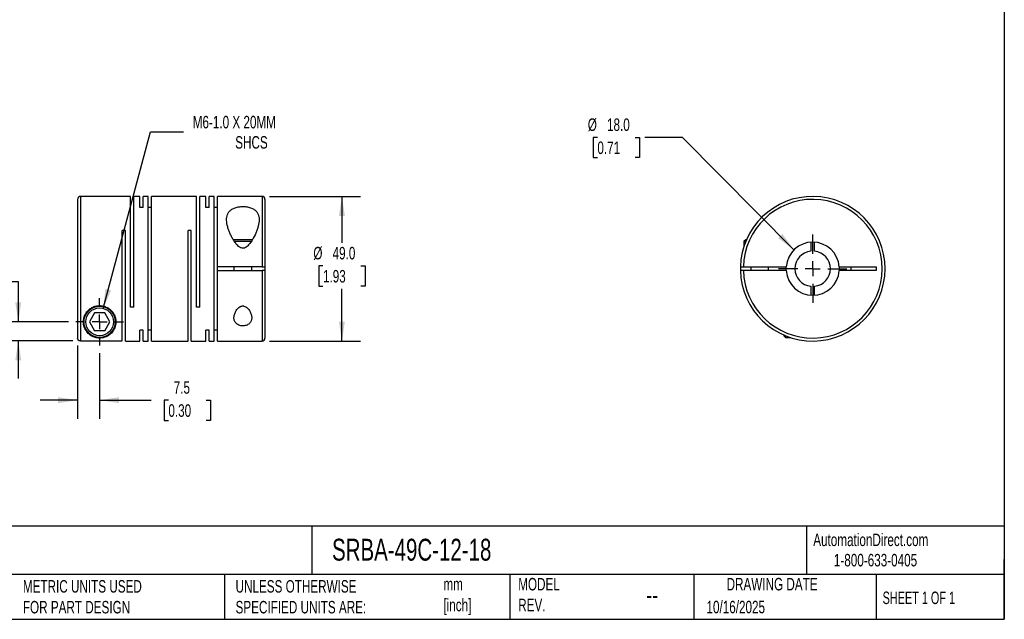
# Model space of a CAD drawing. Header units: millimetres. Extents: x 13 to 546, y 13 to 419.
# Tile 2 of 3: x 213 to 546, y 13 to 216. Entities that reach past the tile are written whole.
import ezdxf

# ---------------------------------------------------------------- set-up
doc = ezdxf.new("R2010")
doc.units = ezdxf.units.MM
doc.header["$LTSCALE"] = 2
doc.linetypes.add('SLD-Center', pattern=[19.05, 15.24, -1.27, 1.27, -1.27])
doc.linetypes.add('SLD-Solid', pattern=[0])
doc.layers.add('CENTER', color=40, linetype='SLD-Center')
doc.layers.add('DIMENSIONS', color=140, linetype='SLD-Solid', lineweight=25)
doc.layers.add('TEXT', color=140, linetype='SLD-Solid', lineweight=25)
doc.styles.add('SLDTEXTSTYLE0', font='TXT', dxfattribs={"width": 0.7})
doc.styles.add('SLDTEXTSTYLE1', font='TXT', dxfattribs={"width": 0.65})
doc.dimstyles.new('SLDDIMSTYLE0', dxfattribs={"dimtxt": 4.316016, "dimasz": 6.604, "dimexe": 0, "dimexo": 0.0625, "dimgap": 1.079004, "dimtad": 0, "dimtih": 1, "dimtoh": 1, "dimdec": 1, "dimrnd": 1e-09, "dimzin": 12, "dimdsep": 46, "dimtxsty": 'SLDTEXTSTYLE0', "dimsah": 1, "dimcen": 0, "dimadec": 0, "dimazin": 3, "dimtfac": 1, "dimtdec": 1, "dimtofl": 0, "dimtmove": 0, "dimatfit": 3, "dimfxl": 0, "dimfrac": 2, "dimtolj": 1, "dimtzin": 12, "dimarcsym": 0})
doc.dimstyles.new('SLDDIMSTYLE1', dxfattribs={"dimtxt": 4.316016, "dimasz": 6.604, "dimexe": 0, "dimexo": 0.0625, "dimgap": 1.079004, "dimtad": 0, "dimtih": 1, "dimtoh": 1, "dimdec": 1, "dimrnd": 1e-09, "dimzin": 12, "dimdsep": 46, "dimtxsty": 'SLDTEXTSTYLE0', "dimsah": 1, "dimcen": 0.09, "dimadec": 0, "dimazin": 3, "dimtfac": 1, "dimtdec": 1, "dimtmove": 0, "dimatfit": 0, "dimfxl": 0, "dimfrac": 2, "dimtolj": 1, "dimtzin": 12, "dimarcsym": 0})
doc.dimstyles.new('SLDDIMSTYLE2', dxfattribs={"dimtxt": 4.316016, "dimasz": 6.604, "dimexe": 0, "dimexo": 0.0625, "dimgap": 1.079004, "dimtad": 0, "dimtih": 1, "dimtoh": 1, "dimdec": 1, "dimrnd": 1e-09, "dimzin": 4, "dimdsep": 46, "dimtxsty": 'SLDTEXTSTYLE0', "dimsah": 1, "dimcen": 0.09, "dimadec": 0, "dimazin": 1, "dimtfac": 1, "dimtdec": 1, "dimtofl": 0, "dimtmove": 0, "dimatfit": 3, "dimfxl": 0, "dimfrac": 2, "dimtolj": 1, "dimtzin": 12, "dimarcsym": 0})
doc.dimstyles.new('SLDDIMSTYLE3', dxfattribs={"dimtxt": 4.316016, "dimasz": 6.604, "dimexe": 0, "dimexo": 0.0625, "dimgap": 1.079004, "dimtad": 0, "dimtih": 1, "dimtoh": 1, "dimdec": 1, "dimrnd": 1e-09, "dimzin": 4, "dimdsep": 46, "dimtxsty": 'SLDTEXTSTYLE0', "dimsah": 1, "dimcen": 0, "dimadec": 0, "dimazin": 1, "dimtfac": 1, "dimtdec": 1, "dimtofl": 0, "dimtmove": 0, "dimatfit": 3, "dimfxl": 0, "dimfrac": 2, "dimtolj": 1, "dimtzin": 12, "dimarcsym": 0})

# ---------------------------------------------------------------- blocks, each defined once
blk = doc.blocks.new('_D')
at = {"layer": 'DIMENSIONS'}
for p, q in [((240.92, 118.05), (256.94, 177.84)), ((256.94, 177.84), (268.06, 177.84))]:
    blk.add_line(p, q, dxfattribs=at)
blk.add_solid([(240.92, 118.05), (243.61, 124.17), (241.65, 124.69)], dxfattribs=at)
at = {"layer": 'DIMENSIONS', "attachment_point": 1, "style": 'SLDTEXTSTYLE0'}
for s, insert, char_height in [('M6-1.0 X 20MM', (271.23, 183.3), 4.2333), ('SHCS', (285.62, 176.44), 4.233)]:
    blk.add_mtext(s, dxfattribs=dict(at, insert=insert, char_height=char_height))
blk = doc.blocks.new('_D_1')
at = {"layer": 'DIMENSIONS'}
for p, q in [((232.21, 105.48), (232.21, 80.61)), ((239.71, 102.93), (239.71, 80.61)), ((232.21, 86.96), (219.51, 86.96)), ((239.71, 86.96), (257.14, 86.96)), ((262.99, 86.96), (261.54, 86.96)), ((261.54, 86.96), (261.54, 80.1)), ((275.82, 86.96), (277.27, 86.96)), ((277.27, 86.96), (277.27, 80.1)), ((261.54, 80.1), (262.99, 80.1)), ((277.27, 80.1), (275.82, 80.1))]:
    blk.add_line(p, q, dxfattribs=at)
for points in [[(232.21, 86.96), (225.6, 87.98), (225.6, 85.95)], [(239.71, 86.96), (246.31, 85.95), (246.31, 87.98)]]:
    blk.add_solid(points, dxfattribs=at)
at = {"layer": 'DIMENSIONS', "char_height": 4.233, "attachment_point": 1, "style": 'SLDTEXTSTYLE0'}
for s, insert in [('7.5', (264.79, 93.39)), ('0.30', (262.99, 85.56))]:
    blk.add_mtext(s, dxfattribs=dict(at, insert=insert))
blk = doc.blocks.new('_D_2')
at = {"layer": 'DIMENSIONS'}
for p, q in [((178.84, 127.15), (177.39, 127.15)), ((177.39, 127.15), (177.39, 120.29)), ((191.67, 127.15), (193.12, 127.15)), ((193.12, 127.15), (193.12, 120.29)), ((199.45, 127.15), (212.15, 127.15)), ((212.15, 127.15), (212.15, 113.51)), ((177.39, 120.29), (178.84, 120.29)), ((193.12, 120.29), (191.67, 120.29)), ((229.13, 113.51), (205.8, 113.51)), ((230.67, 107.02), (205.8, 107.02)), ((212.15, 107.02), (212.15, 94.32))]:
    blk.add_line(p, q, dxfattribs=at)
for points in [[(212.15, 113.51), (213.17, 120.11), (211.13, 120.11)], [(212.15, 107.02), (211.13, 100.41), (213.17, 100.41)]]:
    blk.add_solid(points, dxfattribs=at)
at = {"layer": 'DIMENSIONS', "char_height": 4.233, "attachment_point": 1, "style": 'SLDTEXTSTYLE0'}
for s, insert in [('6.5', (180.64, 133.58)), ('0.26', (178.84, 125.75))]:
    blk.add_mtext(s, dxfattribs=dict(at, insert=insert))
blk = doc.blocks.new('_D_3')
at = {"layer": 'DIMENSIONS'}
for p, q in [((297.25, 156.01), (328.11, 156.01)), ((321.76, 156.01), (321.76, 140.31)), ((315.34, 132.48), (313.89, 132.48)), ((313.89, 132.48), (313.89, 125.62)), ((328.17, 132.48), (329.62, 132.48)), ((329.62, 132.48), (329.62, 125.62)), ((313.89, 125.62), (315.34, 125.62)), ((321.76, 107.01), (321.76, 124.65)), ((329.62, 125.62), (328.17, 125.62)), ((297.25, 107.01), (328.11, 107.01))]:
    blk.add_line(p, q, dxfattribs=at)
for points in [[(321.76, 156.01), (320.74, 149.41), (322.77, 149.41)], [(321.76, 107.01), (322.77, 113.61), (320.74, 113.61)]]:
    blk.add_solid(points, dxfattribs=at)
at = {"layer": 'DIMENSIONS', "char_height": 4.233, "attachment_point": 1, "style": 'SLDTEXTSTYLE0'}
for s, insert in [('%%c', (312.09, 138.9)), ('49.0', (318.6, 138.9)), ('1.93', (315.34, 131.08))]:
    blk.add_mtext(s, dxfattribs=dict(at, insert=insert))
blk = doc.blocks.new('SW_CENTERMARKSYMBOL_0')
at = {"layer": 'CENTER', "color": 0}
for p, q in [((0, 5.08), (0, 8.04)), ((-5.08, 0), (-8.04, 0)), ((0, 0), (-2.54, 0)), ((0, 0), (0, 2.54)), ((0, 0), (0, -2.54)), ((0, 0), (2.54, 0)), ((5.08, 0), (8.04, 0)), ((0, -5.08), (0, -8.04))]:
    blk.add_line(p, q, dxfattribs=at)
blk = doc.blocks.new('_D_4')
at = {"layer": 'DIMENSIONS'}
for p, q in [((408.28, 176.01), (406.83, 176.01)), ((406.83, 176.01), (406.83, 169.15)), ((421.11, 176.01), (422.56, 176.01)), ((422.56, 176.01), (422.56, 169.15)), ((437.07, 176.01), (424.37, 176.01)), ((474.87, 137.9), (437.07, 176.01)), ((406.83, 169.15), (408.28, 169.15)), ((422.56, 169.15), (421.11, 169.15))]:
    blk.add_line(p, q, dxfattribs=at)
blk.add_solid([(474.87, 137.9), (470.94, 143.3), (469.5, 141.87)], dxfattribs=at)
at = {"layer": 'DIMENSIONS', "char_height": 4.233, "attachment_point": 1, "style": 'SLDTEXTSTYLE0'}
for s, insert in [('%%c', (405.03, 182.43)), ('18.0', (411.54, 182.43)), ('0.71', (408.28, 174.61))]:
    blk.add_mtext(s, dxfattribs=dict(at, insert=insert))
blk = doc.blocks.new('SW_CENTERMARKSYMBOL_1')
at = {"layer": 'CENTER', "color": 0}
for p, q in [((0, 5.08), (0, 11.54)), ((-5.08, 0), (-11.54, 0)), ((0, 0), (-2.54, 0)), ((0, 0), (0, 2.54)), ((0, 0), (0, -2.54)), ((0, 0), (2.54, 0)), ((5.08, 0), (11.54, 0)), ((0, -5.08), (0, -11.54))]:
    blk.add_line(p, q, dxfattribs=at)

msp = doc.modelspace()

# ---------------------------------------------------------------- linework, layer by layer
for p, q in [((232.21, 155.01), (232.21, 108.02)), ((250.16, 156.01), (233.21, 156.01)), ((233.21, 156.01), (233.21, 107.02)), ((250.16, 118.51), (250.16, 156.01)), ((253.31, 156.01), (251.26, 156.01)), ((251.26, 118.51), (251.26, 156.01)), ((253.31, 152.28), (253.31, 156.01)), ((256.16, 156.01), (254.41, 156.01)), ((254.41, 152.28), (254.41, 156.01)), ((256.16, 107.01), (256.16, 156.01)), ((272.51, 156.01), (257.26, 156.01)), ((257.26, 107.01), (257.26, 156.01)), ((272.51, 118.51), (272.51, 156.01)), ((275.66, 156.01), (273.61, 156.01)), ((273.61, 118.51), (273.61, 156.01)), ((275.66, 152.28), (275.66, 156.01)), ((278.51, 156.01), (276.76, 156.01)), ((276.76, 152.28), (276.76, 156.01)), ((278.51, 107.01), (278.51, 156.01)), ((294.71, 156.01), (279.61, 156.01)), ((279.61, 132.16), (279.61, 156.01)), ((294.71, 156.01), (294.71, 132.16)), ((295.71, 155.01), (295.71, 132.16)), ((254.41, 152.28), (253.31, 152.28)), ((257.26, 152.28), (256.16, 152.28)), ((276.76, 152.28), (275.66, 152.28)), ((279.61, 152.28), (278.51, 152.28)), ((248.41, 144.51), (247.31, 144.51)), ((247.31, 107.02), (247.31, 144.51)), ((248.41, 107.01), (248.41, 144.51)), ((270.76, 144.51), (269.66, 144.51)), ((269.66, 107.01), (269.66, 144.51)), ((270.76, 107.01), (270.76, 144.51)), ((291.43, 141.31), (284.99, 141.31)), ((291.06, 140.71), (285.35, 140.71)), ((458.51, 141.31), (457.91, 140.71)), ((457.91, 140.71), (457.91, 139.08)), ((458.5, 140.71), (457.91, 140.71)), ((458.75, 141.31), (458.51, 141.31)), ((480.56, 140.49), (480.56, 137.47)), ((481.86, 137.47), (481.86, 140.49)), ((294.71, 132.16), (279.61, 132.16)), ((279.61, 130.86), (279.61, 132.16)), ((279.61, 107.01), (279.61, 130.86)), ((279.61, 130.86), (294.71, 130.86)), ((285.21, 132.16), (285.21, 130.86)), ((291.21, 130.86), (291.21, 132.16)), ((294.71, 130.86), (294.71, 107.01)), ((295.71, 132.16), (295.71, 130.86)), ((295.71, 130.86), (295.71, 108.01)), ((457.72, 132.16), (472.23, 132.16)), ((472.23, 130.86), (457.72, 130.86)), ((460.21, 132.16), (460.21, 130.86)), ((466.21, 130.86), (466.21, 132.16)), ((472.21, 131.51), (472.23, 132.16)), ((472.23, 130.86), (472.21, 131.51)), ((490.18, 132.16), (502.71, 132.16)), ((502.71, 130.86), (490.18, 130.86)), ((494.21, 130.86), (494.21, 132.16)), ((502.71, 132.16), (502.71, 130.86)), ((480.56, 125.55), (480.56, 122.53)), ((481.86, 122.53), (481.86, 125.55)), ((251.26, 118.51), (250.16, 118.51)), ((273.61, 118.51), (272.51, 118.51)), ((237.97, 116.51), (236.24, 113.51)), ((236.24, 113.51), (237.97, 110.51)), ((241.44, 116.51), (237.97, 116.51)), ((243.17, 113.51), (241.44, 116.51)), ((241.44, 110.51), (243.17, 113.51)), ((241.44, 110.51), (237.97, 110.51)), ((254.41, 110.74), (253.31, 110.74)), ((253.31, 107.01), (253.31, 110.74)), ((254.41, 107.01), (254.41, 110.74)), ((257.26, 110.74), (256.16, 110.74)), ((276.76, 110.74), (275.66, 110.74)), ((275.66, 107.01), (275.66, 110.74)), ((276.76, 107.01), (276.76, 110.74)), ((279.61, 110.74), (278.51, 110.74)), ((233.21, 107.02), (247.31, 107.02)), ((248.41, 107.01), (253.31, 107.01)), ((254.41, 107.01), (256.16, 107.01)), ((257.26, 107.01), (269.66, 107.01)), ((270.76, 107.01), (275.66, 107.01)), ((276.76, 107.01), (278.51, 107.01)), ((279.61, 107.01), (294.71, 107.01)), ((471.41, 109.06), (471.41, 108.81)), ((471.41, 108.81), (472.01, 108.21)), ((472.01, 108.8), (472.01, 108.21)), ((472.01, 108.21), (473.63, 108.21))]:
    msp.add_line(p, q)
at = {"flags": 128}
msp.add_lwpolyline([(490.18, 132.16), (490.21, 131.51), (490.18, 130.86)], dxfattribs=at)
for radius in [5.3, 4.7]:
    msp.add_circle((239.71, 113.51), radius)
for centre, radius, start, end in [((233.21, 155.01), 1, 90, 180), ((294.71, 155.01), 1, 0, 90), ((481.21, 131.51), 24.5, 181.5203, 178.4797), ((481.21, 131.51), 23.5, 181.585, 178.415), ((481.21, 131.51), 9, 4.1416, 175.8584), ((481.21, 131.51), 6, 96.2192, 263.7808), ((481.21, 131.51), 6, 276.2192, 83.7808), ((481.21, 131.51), 24.5, 178.4797, 181.5203), ((481.21, 131.51), 9, 184.1416, 355.8584), ((294.71, 108.01), 1, 270, 0)]:
    msp.add_arc(centre, radius, start, end)
for points, knots in [([(293.71, 148.13), (293.71, 148.49), (293.68, 148.83), (293.55, 149.5), (293.44, 149.82), (293.16, 150.42), (292.98, 150.7), (292.51, 151.22), (292.23, 151.46), (291.74, 151.77), (291.57, 151.86), (291.2, 152.04), (291, 152.11), (290.59, 152.25), (290.38, 152.31), (289.93, 152.42), (289.7, 152.46), (289, 152.56), (288.51, 152.59), (287.79, 152.58), (287.55, 152.56), (287.07, 152.51), (286.83, 152.48), (286.38, 152.4), (286.16, 152.35), (285.73, 152.22), (285.52, 152.16), (284.93, 151.92), (284.59, 151.73), (284.13, 151.4), (283.99, 151.29), (283.73, 151.04), (283.62, 150.91), (283.41, 150.64), (283.32, 150.5), (283.15, 150.21), (283.08, 150.06), (282.89, 149.6), (282.81, 149.27), (282.71, 148.6), (282.7, 148.25), (282.74, 147.17), (282.87, 146.42), (283.19, 145.27), (283.32, 144.88), (283.6, 144.1), (283.76, 143.71), (284.11, 142.93), (284.3, 142.53), (284.72, 141.75), (284.94, 141.36), (285.43, 140.59), (285.7, 140.22), (286.14, 139.68), (286.29, 139.5), (286.63, 139.17), (286.81, 139.01), (287.1, 138.8), (287.2, 138.74), (287.42, 138.63), (287.53, 138.58), (287.87, 138.46), (288.12, 138.42), (288.48, 138.46), (288.61, 138.48), (288.84, 138.56), (288.95, 138.6), (289.27, 138.77), (289.47, 138.91), (290.01, 139.37), (290.32, 139.72), (290.89, 140.46), (291.15, 140.85), (291.86, 142.01), (292.25, 142.79), (292.76, 143.97), (292.91, 144.36), (293.18, 145.14), (293.3, 145.53), (293.59, 146.67), (293.71, 147.41), (293.71, 148.13)], [0, 0, 0, 0, 0.03125, 0.03125, 0.0625, 0.0625, 0.09375, 0.09375, 0.125, 0.125, 0.140625, 0.140625, 0.15625, 0.15625, 0.171875, 0.171875, 0.1875, 0.1875, 0.21875, 0.21875, 0.234375, 0.234375, 0.25, 0.25, 0.265625, 0.265625, 0.28125, 0.28125, 0.3125, 0.3125, 0.328125, 0.328125, 0.34375, 0.34375, 0.359375, 0.359375, 0.375, 0.375, 0.40625, 0.40625, 0.4375, 0.4375, 0.5, 0.5, 0.53125, 0.53125, 0.5625, 0.5625, 0.59375, 0.59375, 0.625, 0.625, 0.65625, 0.65625, 0.671875, 0.671875, 0.6875, 0.6875, 0.695313, 0.695313, 0.703125, 0.703125, 0.71875, 0.71875, 0.726563, 0.726563, 0.734375, 0.734375, 0.75, 0.75, 0.78125, 0.78125, 0.8125, 0.8125, 0.875, 0.875, 0.90625, 0.90625, 0.9375, 0.9375, 1, 1, 1, 1]), ([(294.71, 132.16), (294.84, 132.16), (294.97, 132.16), (295.21, 132.16), (295.32, 132.16), (295.6, 132.16), (295.71, 132.16), (295.71, 132.16)], [0, 0, 0, 0, 0.25, 0.25, 0.5, 0.5, 1, 1, 1, 1]), ([(295.71, 130.86), (295.71, 130.86), (295.68, 130.86), (295.58, 130.86), (295.51, 130.86), (295.23, 130.86), (294.97, 130.86), (294.71, 130.86)], [0, 0, 0, 0, 0.25, 0.25, 0.5, 0.5, 1, 1, 1, 1]), ([(456.72, 132.16), (456.72, 132.16), (456.74, 132.16), (456.84, 132.16), (456.92, 132.16), (457.19, 132.16), (457.45, 132.16), (457.72, 132.16)], [0, 0, 0, 0, 0.25, 0.25, 0.5, 0.5, 1, 1, 1, 1]), ([(457.72, 130.86), (457.59, 130.86), (457.46, 130.86), (457.21, 130.86), (457.1, 130.86), (456.83, 130.86), (456.72, 130.86), (456.72, 130.86)], [0, 0, 0, 0, 0.25, 0.25, 0.5, 0.5, 1, 1, 1, 1]), ([(234.21, 113.51), (234.21, 113.18), (234.24, 112.87), (234.34, 112.26), (234.42, 111.97), (234.61, 111.42), (234.73, 111.16), (235, 110.65), (235.15, 110.42), (235.65, 109.75), (236.04, 109.37), (236.75, 108.86), (237, 108.71), (237.43, 108.5), (237.57, 108.44), (237.89, 108.32), (238.05, 108.26), (238.41, 108.16), (238.61, 108.12), (238.93, 108.06), (239.04, 108.05), (239.27, 108.03), (239.39, 108.02), (239.75, 108), (240, 108.01), (240.46, 108.06), (240.68, 108.09), (241.07, 108.18), (241.25, 108.23), (241.59, 108.34), (241.74, 108.4), (242.19, 108.59), (242.46, 108.74), (242.96, 109.06), (243.18, 109.24), (243.6, 109.61), (243.79, 109.81), (244.32, 110.46), (244.61, 110.95), (245.04, 112.04), (245.17, 112.63), (245.22, 113.61), (245.2, 113.94), (245.1, 114.62), (245.02, 114.97), (244.78, 115.68), (244.61, 116.03), (244.19, 116.72), (243.93, 117.06), (243.48, 117.52), (243.32, 117.67), (242.96, 117.95), (242.78, 118.08), (242.38, 118.32), (242.18, 118.43), (241.75, 118.62), (241.52, 118.71), (241.07, 118.84), (240.83, 118.9), (240.36, 118.98), (240.11, 119), (239.38, 119.02), (238.9, 118.97), (237.96, 118.75), (237.52, 118.58), (236.9, 118.25), (236.71, 118.12), (236.34, 117.86), (236.16, 117.72), (235.68, 117.28), (235.4, 116.95), (234.93, 116.28), (234.75, 115.93), (234.46, 115.22), (234.36, 114.87), (234.24, 114.18), (234.21, 113.84), (234.21, 113.51)], [0, 0, 0, 0, 0.03125, 0.03125, 0.0625, 0.0625, 0.09375, 0.09375, 0.125, 0.125, 0.1875, 0.1875, 0.21875, 0.21875, 0.234375, 0.234375, 0.25, 0.25, 0.265625, 0.265625, 0.273437, 0.273437, 0.28125, 0.28125, 0.296875, 0.296875, 0.3125, 0.3125, 0.328125, 0.328125, 0.34375, 0.34375, 0.375, 0.375, 0.40625, 0.40625, 0.4375, 0.4375, 0.5, 0.5, 0.5625, 0.5625, 0.59375, 0.59375, 0.625, 0.625, 0.65625, 0.65625, 0.6875, 0.6875, 0.703125, 0.703125, 0.71875, 0.71875, 0.734375, 0.734375, 0.75, 0.75, 0.765625, 0.765625, 0.78125, 0.78125, 0.8125, 0.8125, 0.84375, 0.84375, 0.859375, 0.859375, 0.875, 0.875, 0.90625, 0.90625, 0.9375, 0.9375, 0.96875, 0.96875, 1, 1, 1, 1]), ([(291.21, 114.89), (291.21, 115.07), (291.19, 115.26), (291.14, 115.63), (291.1, 115.82), (290.94, 116.38), (290.79, 116.76), (290.48, 117.31), (290.36, 117.49), (290.1, 117.84), (289.96, 118.01), (289.63, 118.32), (289.45, 118.47), (289.04, 118.71), (288.81, 118.81), (288.44, 118.88), (288.32, 118.89), (288.07, 118.89), (287.94, 118.88), (287.7, 118.82), (287.58, 118.79), (287.36, 118.69), (287.25, 118.64), (286.95, 118.45), (286.76, 118.31), (286.44, 117.99), (286.29, 117.82), (286.03, 117.47), (285.92, 117.28), (285.72, 116.92), (285.63, 116.73), (285.48, 116.36), (285.41, 116.17), (285.31, 115.8), (285.27, 115.61), (285.19, 115.05), (285.19, 114.69), (285.32, 113.98), (285.44, 113.65), (285.75, 113.19), (285.87, 113.04), (286.16, 112.78), (286.33, 112.66), (286.7, 112.45), (286.91, 112.36), (287.37, 112.22), (287.6, 112.18), (288.1, 112.13), (288.35, 112.13), (288.85, 112.18), (289.08, 112.23), (289.53, 112.37), (289.74, 112.46), (290.1, 112.67), (290.27, 112.79), (290.56, 113.06), (290.68, 113.21), (290.88, 113.51), (290.96, 113.67), (291.15, 114.17), (291.21, 114.52), (291.21, 114.89)], [0, 0, 0, 0, 0.03125, 0.03125, 0.0625, 0.0625, 0.125, 0.125, 0.15625, 0.15625, 0.1875, 0.1875, 0.21875, 0.21875, 0.25, 0.25, 0.265625, 0.265625, 0.28125, 0.28125, 0.296875, 0.296875, 0.3125, 0.3125, 0.34375, 0.34375, 0.375, 0.375, 0.40625, 0.40625, 0.4375, 0.4375, 0.46875, 0.46875, 0.5, 0.5, 0.5625, 0.5625, 0.625, 0.625, 0.65625, 0.65625, 0.6875, 0.6875, 0.71875, 0.71875, 0.75, 0.75, 0.78125, 0.78125, 0.8125, 0.8125, 0.84375, 0.84375, 0.875, 0.875, 0.90625, 0.90625, 0.9375, 0.9375, 1, 1, 1, 1]), ([(233.21, 107.02), (233.07, 107.02), (232.94, 107.04), (232.7, 107.15), (232.59, 107.22), (232.31, 107.5), (232.21, 107.75), (232.21, 108.02)], [0, 0, 0, 0, 0.25, 0.25, 0.5, 0.5, 1, 1, 1, 1])]:
    msp.add_open_spline(points, degree=3, knots=knots)
at = {"layer": 'TEXT'}
for p, q in [((546.1, 419.1), (546.1, 12.7)), ((546.1, 44.25), (12.7, 44.25)), ((311.52, 44.25), (311.52, 27.94)), ((479.15, 44.25), (479.15, 27.94)), ((546.1, 12.7), (546.1, 33.02)), ((546.1, 27.94), (12.7, 27.94)), ((282, 27.94), (282, 12.7)), ((378.6, 27.94), (378.6, 12.7)), ((440.93, 27.94), (440.93, 12.7)), ((502.7, 27.94), (502.7, 12.7)), ((12.7, 12.7), (546.1, 12.7))]:
    msp.add_line(p, q, dxfattribs=at)

# ---------------------------------------------------------------- block references
at = {"layer": 'CENTER'}
for name, p in [('SW_CENTERMARKSYMBOL_1', (481.21, 131.51)), ('SW_CENTERMARKSYMBOL_0', (239.71, 113.51))]:
    msp.add_blockref(name, p, dxfattribs=at)

# ---------------------------------------------------------------- texts
at = {"layer": 'TEXT'}
for s, insert, char_height, attachment_point, style in [('SRBA-49C-12-18', (318.42, 40), 7.4083, 1, 'SLDTEXTSTYLE0'), ('AutomationDirect.com', (481.39, 41.75), 4.2333, 1, 'SLDTEXTSTYLE0'), ('1-800-633-0405', (488.38, 34.87), 4.2333, 1, 'SLDTEXTSTYLE0'), ('MODEL ^JREV.', (381.47, 26.73), 4.2333, 1, 'SLDTEXTSTYLE0'), ('DRAWING DATE', (467.45, 26.73), 4.2333, 2, 'SLDTEXTSTYLE0'), ('METRIC UNITS USED ^JFOR PART DESIGN', (213.71, 25.99), 4.2333, 1, 'SLDTEXTSTYLE0'), ('UNLESS OTHERWISE ^JSPECIFIED UNITS ARE:', (285.74, 25.99), 4.2333, 1, 'SLDTEXTSTYLE0'), ('mm^J[inch]', (356.13, 26.72), 4.233, 1, 'SLDTEXTSTYLE0'), ('--', (424.86, 24.15), 6.35, 1, 'SLDTEXTSTYLE0'), ('SHEET 1 OF 1', (504.88, 22.1), 4.2333, 1, 'SLDTEXTSTYLE1'), ('10/16/2025', (445.23, 18.98), 4.233, 1, 'SLDTEXTSTYLE0')]:
    msp.add_mtext(s, dxfattribs=dict(at, insert=insert, char_height=char_height, attachment_point=attachment_point, style=style))

# ---------------------------------------------------------------- dimensions: what is measured, and where the dimension line sits
at = {"layer": 'DIMENSIONS'}
dim = msp.add_diameter_dim_2p(p1=(238.49, 108.97), p2=(240.92, 118.05), text='M6-1.0 X 20MM\\PSHCS', dimstyle='SLDDIMSTYLE0', override={"dimpost": '<>'}, dxfattribs=at)
dim.commit()
dim.dimension.update_dxf_attribs({"geometry": '_D', "text_midpoint": (293.57, 177.84), "dimtype": 163})
dim = msp.add_diameter_dim_2p(p1=(487.55, 125.12), p2=(474.87, 137.9), dimstyle='SLDDIMSTYLE3', dxfattribs=at)
dim.commit()
dim.dimension.update_dxf_attribs({"geometry": '_D_4', "text_midpoint": (414.7, 176.01), "dimtype": 163})
dim = msp.add_linear_dim(base=(321.76, 107.01), p1=(294.71, 156.01), p2=(294.71, 107.01), angle=90, text='%%c<>', dimstyle='SLDDIMSTYLE2', dxfattribs=at)
dim.commit()
dim.dimension.update_dxf_attribs({"geometry": '_D_3', "text_midpoint": (321.76, 132.48), "dimtype": 160})
dim = msp.add_linear_dim(base=(212.15, 113.51), p1=(233.21, 107.02), p2=(231.67, 113.51), angle=90, dimstyle='SLDDIMSTYLE1', dxfattribs=at)
dim.commit()
dim.dimension.update_dxf_attribs({"geometry": '_D_2', "text_midpoint": (212.15, 127.15), "dimtype": 160})
dim = msp.add_linear_dim(base=(239.71, 86.96), p1=(232.21, 108.02), p2=(239.71, 105.47), dimstyle='SLDDIMSTYLE1', dxfattribs=at)
dim.commit()
dim.dimension.update_dxf_attribs({"geometry": '_D_1', "text_midpoint": (269.41, 86.96), "dimtype": 160})

doc.saveas('drawing.dxf')
